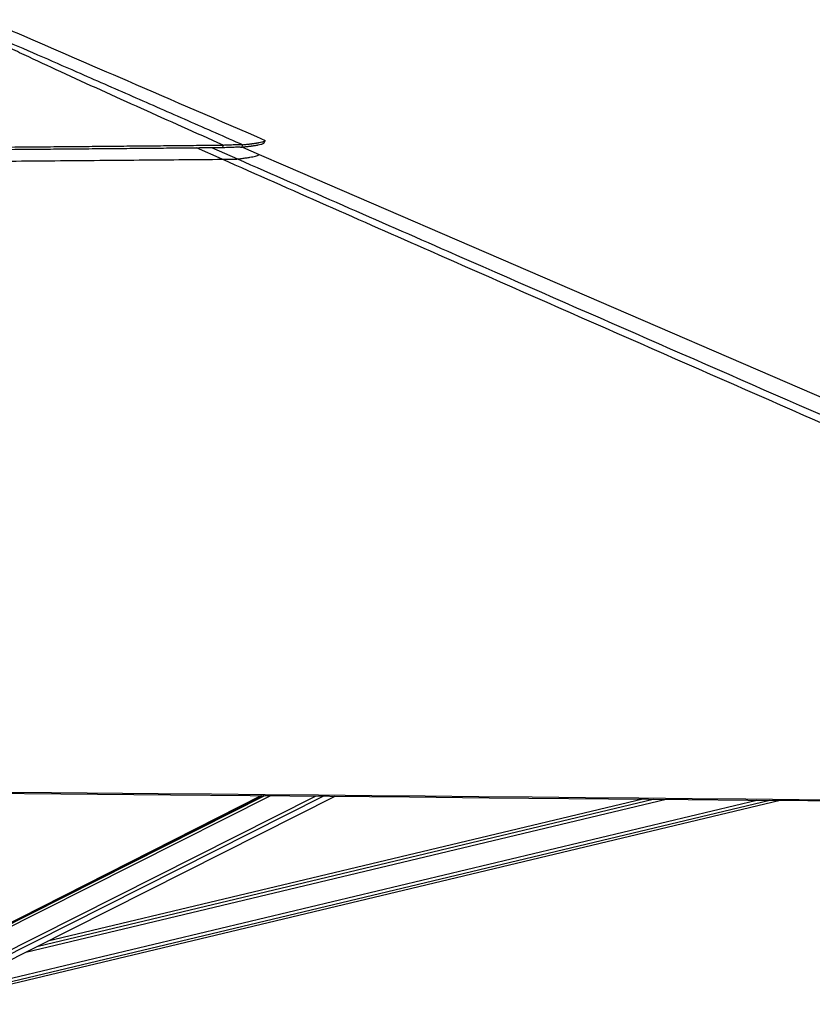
# Model space of a CAD drawing. Header units: millimetres. Extents: x 36407 to 443956, y 20230 to 409263.
# Tile 30 of 79: x 173240 to 204423, y 143756 to 182466. Entities that reach past the tile are written whole.
import ezdxf

# ---------------------------------------------------------------- set-up
doc = ezdxf.new("R2010")
doc.units = ezdxf.units.MM
doc.header["$LTSCALE"] = 50
doc.layers.add('COMPONENT_GEOMETRY', color=7, linetype='Continuous')
doc.styles.add('SLDTEXTSTYLE0', font='TXT', dxfattribs={"width": 0.75})
doc.dimstyles.new('SLDDIMSTYLE0', dxfattribs={"dimtxt": 2500, "dimasz": 165.1, "dimexe": 0, "dimexo": 0.0625, "dimgap": 625, "dimtad": 0, "dimtih": 1, "dimtoh": 1, "dimdec": 0, "dimrnd": 1e-09, "dimzin": 12, "dimdsep": 46, "dimtxsty": 'SLDTEXTSTYLE0', "dimsah": 1, "dimcen": 0.09, "dimadec": 0, "dimazin": 3, "dimtfac": 1, "dimtdec": 0, "dimtofl": 0, "dimtmove": 0, "dimatfit": 3, "dimfxl": 1, "dimfrac": 2, "dimtolj": 1, "dimtzin": 12, "dimarcsym": 0})

# ---------------------------------------------------------------- blocks, each defined once
blk = doc.blocks.new('_D_7')
at = {"layer": 'COMPONENT_GEOMETRY', "color": 7}
for p, q in [((239590, 151446), (252465, 151446)), ((252307, 151446), (252307, 95608)), ((247305, 95100), (246543, 95100)), ((246543, 95100), (246543, 91131)), ((257308, 95100), (258070, 95100)), ((258070, 95100), (258070, 91131)), ((246543, 91131), (247305, 91131)), ((258070, 91131), (257308, 91131)), ((252307, 31552), (252307, 87391)), ((112045, 31552), (252465, 31552))]:
    blk.add_line(p, q, dxfattribs=at)
for points in [[(252307, 151446), (252281, 151281), (252332, 151281)], [(252307, 31552), (252332, 31717), (252281, 31717)]]:
    blk.add_solid(points, dxfattribs=at)
at = {"layer": 'COMPONENT_GEOMETRY', "color": 7, "char_height": 2500, "attachment_point": 1, "style": 'SLDTEXTSTYLE0'}
for s, insert in [('7\'10.4"', (247305, 94354)), ('2398', (248612, 90613))]:
    blk.add_mtext(s, dxfattribs=dict(at, insert=insert))

msp = doc.modelspace()

# ---------------------------------------------------------------- linework, layer by layer
at = {"color": 7, "linetype": 'Continuous', "lineweight": 25}
for p, q in [((182862.95, 177630.78), (182902.64, 177722.58)), ((182902.39, 177722.68), (182902.64, 177722.58)), ((182000.64, 177458.54), (182664.48, 177171.83)), ((182838.83, 151961.06), (169993.39, 145486.86)), ((182758.41, 151961.8), (170092.54, 145544)), ((170533.53, 144315.55), (185651.85, 151935.3)), ((171501.78, 144221.56), (203156.06, 151775.54)), ((197761.48, 151824.68), (174345.05, 146236.58))]:
    msp.add_line(p, q, dxfattribs=at)
at = {"color": 8, "linetype": 'Continuous', "lineweight": 25}
for p, q in [((181212.25, 176978.04), (180190.24, 177433.6)), ((180784.26, 177439.3), (181807.1, 176990.27)), ((169895.89, 145304.98), (183097.48, 151958.69)), ((169911.99, 145421.07), (182887.07, 151960.62)), ((170100.71, 144496), (184875.1, 151942.41)), ((170175.52, 144380.15), (185174.33, 151939.67)), ((171450.57, 144435.65), (202242.57, 151783.85)), ((171479.15, 144316), (202753.06, 151779.21)), ((173488.44, 145804.84), (198678.98, 151816.31)), ((173965.66, 146045.37), (198167.83, 151820.97))]:
    msp.add_line(p, q, dxfattribs=at)
at = {"color": 7, "linetype": 'Continuous', "lineweight": 25, "flags": 128}
for points in [[(182862.13, 177629.44), (182881.95, 177675.33), (182901.77, 177721.22)], [(182664.48, 177171.83), (183703.27, 176723.2), (205074.22, 167493.41), (238023.08, 153263.31), (238283.7, 153150.75)], [(167659.55, 152146.33), (168184.84, 152141.5), (170286.02, 152122.16), (172387.21, 152102.84), (174488.39, 152083.53), (178690.75, 152044.96), (180791.93, 152025.69), (182893.11, 152006.43), (184994.3, 151987.19), (187095.48, 151967.96), (189196.67, 151948.75), (191297.85, 151929.55), (193399.03, 151910.36), (195500.21, 151891.19), (197601.39, 151872.02), (199702.58, 151852.88), (201803.76, 151833.74), (203904.95, 151814.62), (206006.13, 151795.51)], [(167659.53, 152100.47), (179167.47, 151994.71), (182301.79, 151965.98), (183868.95, 151951.62), (187003.27, 151922.93), (188570.42, 151908.6), (191704.74, 151879.95), (193271.9, 151865.64), (196406.22, 151837.04), (197973.38, 151822.75), (199540.54, 151808.46), (201891.28, 151787.05), (204242.01, 151765.66), (204767.31, 151760.88)]]:
    msp.add_lwpolyline(points, dxfattribs=at)
at = {"color": 7, "linetype": 'Continuous', "lineweight": 25}
for points, knots in [([(181241.26, 177536.79), (180171.56, 178014.21), (178566.99, 178730.36), (176441.11, 179690.4), (174898.44, 180394.29), (173653.15, 180971.25), (172702.46, 181419.7), (171987.81, 181762.64), (171272.68, 182112.73), (170813.2, 182346.97), (170583.36, 182464.15)], [0, 0, 0, 0, 0.29364541, 0.44047578, 0.58730528, 0.72248434, 0.79009155, 0.8576976, 0.92881888, 1, 1, 1, 1]), ([(170679.6, 182465.72), (170714.57, 182451.98), (171025.39, 182329.89), (171598.7, 182095.47), (172653.75, 181648.16), (173948.05, 181088.63), (175704.13, 180319.9), (177672.38, 179457.84), (179850.46, 178501.99), (181297.09, 177867.41), (182020.4, 177550.12)], [0, 0, 0, 0, 0.0085003, 0.07555448, 0.142618, 0.27803645, 0.4134652, 0.60897424, 0.8044871, 1, 1, 1, 1]), ([(172029.18, 182418.6), (172395.32, 182260.48), (174207.5, 181477.87), (177831.9, 179912.54), (181090.16, 178505.35), (182902.39, 177722.68)], [0, 0, 0, 0, 0.10101954, 0.49999255, 1, 1, 1, 1]), ([(182020.4, 177550.12), (182047.89, 177553.04), (182100.52, 177558.64), (182172.17, 177566.65), (182234.71, 177573.89), (182282.87, 177579.69), (182319.21, 177584.19), (182345.77, 177587.55), (182370.54, 177590.76), (182397.87, 177594.36), (182431, 177598.85), (182468.63, 177604.14), (182506.68, 177609.73), (182542.23, 177615.17), (182575.37, 177620.5), (182606.15, 177625.68), (182634.74, 177630.74), (182692.33, 177641.46), (182767.6, 177657.81), (182840.41, 177679.73), (182886.41, 177700.8), (182896.3, 177714.64), (182901.01, 177721.23)], [0, 0, 0, 0, 0.051583, 0.09874894, 0.14144263, 0.17961134, 0.20126947, 0.22111396, 0.23913788, 0.25795116, 0.28491564, 0.31861659, 0.3515331, 0.38365716, 0.41498171, 0.44549875, 0.47520429, 0.50412533, 0.63449809, 0.7621487, 0.88682888, 1, 1, 1, 1]), ([(167623.02, 177327.41), (168389.55, 177333.07), (169916.4, 177344.33), (172192.28, 177362.38), (174039.42, 177377.79), (175460.77, 177390.14), (176461.64, 177399), (177447.35, 177407.93), (178417.47, 177416.86), (179371.66, 177425.8), (180309.78, 177434.71), (180929.23, 177440.7), (181236.42, 177443.67)], [0, 0, 0, 0, 0.16816578, 0.3349689, 0.49995018, 0.57454889, 0.6481445, 0.72069709, 0.79218046, 0.86256957, 0.93184782, 1, 1, 1, 1]), ([(167623.07, 177419.13), (168389.89, 177424.79), (169917.32, 177436.07), (172194.06, 177454.24), (174041.89, 177469.84), (175463.76, 177482.35), (176464.98, 177491.35), (177451.03, 177500.41), (178421.47, 177509.49), (179375.96, 177518.6), (180314.36, 177527.67), (180933.99, 177533.76), (181241.26, 177536.79)], [0, 0, 0, 0, 0.16816406, 0.33496858, 0.49995282, 0.57455156, 0.64814811, 0.72070078, 0.79218408, 0.86257239, 0.93185015, 1, 1, 1, 1]), ([(181236.42, 177443.67), (181237.23, 177459.19), (181238.84, 177490.22), (181240.45, 177521.27), (181241.26, 177536.79)], [0, 0, 0, 0, 0.49998543, 1, 1, 1, 1]), ([(181236.42, 177443.67), (181283.08, 177445.76), (181374.09, 177449.83), (181504.98, 177454.87), (181626.1, 177458.74), (181722.56, 177460.95), (181795.31, 177461.88), (181850.15, 177462.01), (181902.8, 177461.41), (181950.83, 177459.85), (181973.31, 177457.84), (181984.85, 177456.81)], [0, 0, 0, 0, 0.1266334, 0.24700367, 0.37537547, 0.50136216, 0.58468896, 0.66920691, 0.75566728, 0.8745539, 1, 1, 1, 1]), ([(181241.26, 177536.79), (181289.23, 177539.22), (181382.92, 177543.98), (181517.73, 177549.75), (181642.86, 177554.12), (181742.93, 177556.47), (181818.82, 177557.33), (181876.32, 177557.26), (181931.88, 177556.28), (181983.08, 177554.1), (182007.75, 177551.47), (182020.4, 177550.12)], [0, 0, 0, 0, 0.12619306, 0.24652052, 0.37518035, 0.50160335, 0.58520255, 0.66991589, 0.75644682, 0.87515012, 1, 1, 1, 1]), ([(181984.85, 177456.81), (182012.22, 177459.78), (182064.63, 177465.45), (182135.98, 177473.57), (182198.23, 177480.91), (182246.2, 177486.78), (182282.35, 177491.34), (182308.8, 177494.75), (182333.46, 177497.99), (182360.65, 177501.65), (182393.64, 177506.19), (182431.09, 177511.55), (182468.96, 177517.2), (182504.33, 177522.72), (182537.3, 177528.09), (182567.95, 177533.34), (182596.39, 177538.44), (182653.69, 177549.27), (182728.59, 177565.75), (182801.05, 177587.81), (182846.82, 177608.98), (182856.69, 177622.84), (182861.39, 177629.44)], [0, 0, 0, 0, 0.05158128, 0.09874477, 0.14143636, 0.17960387, 0.20126022, 0.2211044, 0.23912799, 0.25793127, 0.28489368, 0.3185918, 0.35150508, 0.38362606, 0.41494711, 0.44546139, 0.47516381, 0.50407621, 0.63443131, 0.76206462, 0.88672738, 1, 1, 1, 1]), ([(181984.85, 177456.81), (181990.78, 177472.36), (182002.63, 177503.46), (182014.48, 177534.57), (182020.4, 177550.12)], [0, 0, 0, 0, 0.49998271, 1, 1, 1, 1]), ([(167623.21, 176868.82), (168207.35, 176873.11), (169375.61, 176881.67), (171126.95, 176894.92), (172877.08, 176908.48), (174634.51, 176922.47), (176398.41, 176936.86), (178087.03, 176951), (179691.9, 176964.72), (180705.44, 176973.6), (181212.25, 176978.04)], [0, 0, 0, 0, 0.12839342, 0.25678625, 0.38529252, 0.51379853, 0.64429913, 0.77483259, 0.88740707, 1, 1, 1, 1]), ([(181212.25, 176978.04), (181250.54, 176978.4), (181327.06, 176979.11), (181437.46, 176980.38), (181539.71, 176981.85), (181625.85, 176983.39), (181692.62, 176984.97), (181746.66, 176986.64), (181787.03, 176988.43), (181800.41, 176989.66), (181807.1, 176990.27)], [0, 0, 0, 0, 0.123833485, 0.247513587, 0.372697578, 0.497744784, 0.607812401, 0.7179774, 0.858868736, 1, 1, 1, 1]), ([(239312.36, 151494.09), (239289.38, 151504.14), (231106.27, 155083.44), (219363.35, 160220.67), (202748.27, 167497.84), (192925.65, 171807.46), (185302.16, 175165.5), (182575.55, 176373.86), (181212.25, 176978.04)], [0, 0, 0, 0, 0.001184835, 0.42204787, 0.605663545, 0.858561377, 0.929280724, 1, 1, 1, 1]), ([(181807.1, 176990.27), (181869.4, 176997.75), (181994, 177012.69), (182156.69, 177035), (182299.48, 177057.18), (182422.36, 177079.76), (182522.96, 177102.65), (182598.32, 177125.89), (182648.31, 177148.97), (182659.09, 177164.21), (182664.48, 177171.83)], [0, 0, 0, 0, 0.12086964, 0.24173842, 0.36268401, 0.48362905, 0.6126607, 0.74169223, 0.87084611, 1, 1, 1, 1])]:
    msp.add_open_spline(points, degree=3, knots=knots, dxfattribs=at)
at = {"color": 8, "linetype": 'Continuous', "lineweight": 25}
msp.add_open_spline([(181807.1, 176990.27), (183188.2, 176384.54), (185950.38, 175173.07), (193623.29, 171811.73), (209731.9, 164762.95), (225769.4, 157751.04), (236899.45, 152885.35), (238216.49, 152309.59)], degree=3, knots=[0, 0, 0, 0, 0.073201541, 0.146403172, 0.407562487, 0.929896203, 1, 1, 1, 1], dxfattribs=at)

# ---------------------------------------------------------------- dimensions: what is measured, and where the dimension line sits
at = {"layer": 'COMPONENT_GEOMETRY', "color": 7}
dim = msp.add_linear_dim(base=(252306.67, 31552.15), p1=(239526.37, 151445.89), p2=(111981.45, 31552.15), angle=90, dimstyle='SLDDIMSTYLE0', dxfattribs=at)
dim.commit()
dim.dimension.update_dxf_attribs({"geometry": '_D_7', "text_midpoint": (252306.67, 91499.02), "dimtype": 160})

doc.saveas('drawing.dxf')
